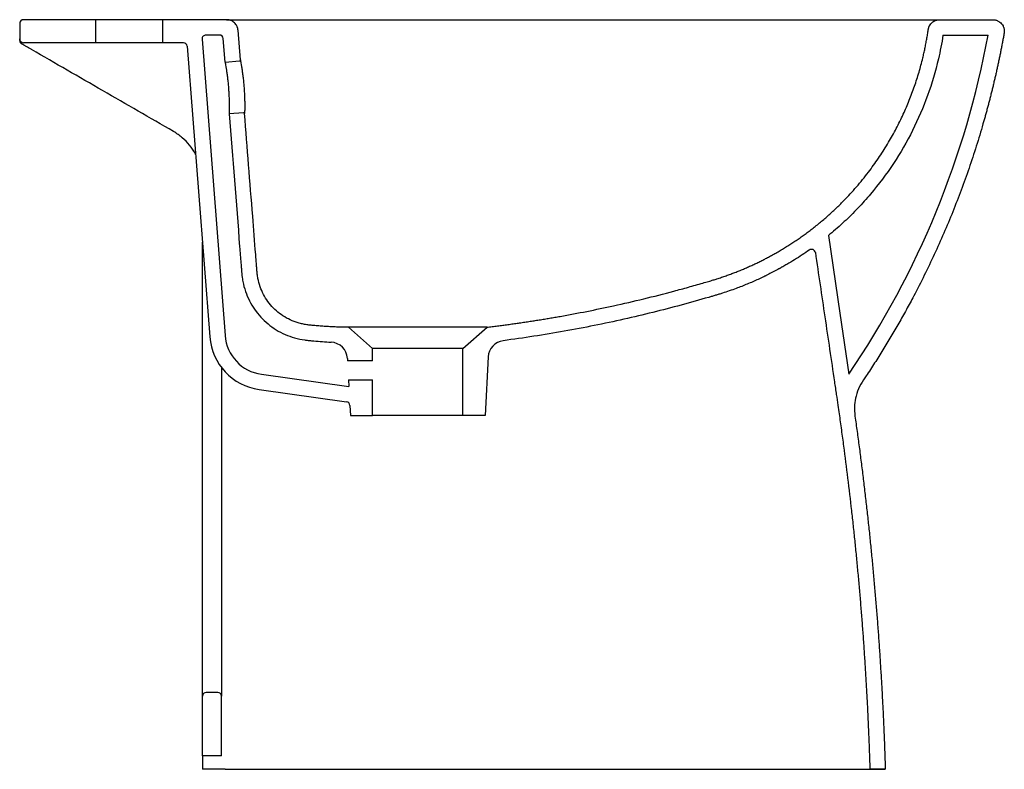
# Model space of a CAD drawing. Header units: millimetres. Extents: x 5032.875 to 5033.387, y 2421.511 to 2421.901.
import ezdxf

# ---------------------------------------------------------------- set-up
doc = ezdxf.new("R2010")
doc.units = ezdxf.units.MM
doc.layers.add('SANINDUSA', color=3, linetype='Continuous')

msp = doc.modelspace()

# ---------------------------------------------------------------- linework, layer by layer
at = {"layer": 'SANINDUSA'}
for p, q in [((5032.874573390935, 2421.898582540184), (5032.874573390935, 2421.890582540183)), ((5032.914073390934, 2421.900582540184), (5032.876573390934, 2421.900582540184)), ((5032.914073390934, 2421.900582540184), (5032.914073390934, 2421.888582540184)), ((5032.949073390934, 2421.900582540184), (5032.914073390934, 2421.900582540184)), ((5032.949073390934, 2421.888582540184), (5032.949073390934, 2421.900582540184)), ((5032.982132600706, 2421.900582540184), (5032.949073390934, 2421.900582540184)), ((5032.982132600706, 2421.900582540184), (5033.353002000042, 2421.900582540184)), ((5033.352962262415, 2421.900582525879), (5033.380562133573, 2421.900582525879)), ((5032.989326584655, 2421.879647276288), (5032.988114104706, 2421.895053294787)), ((5032.874573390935, 2421.889737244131), (5032.874573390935, 2421.890582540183)), ((5032.914073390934, 2421.888582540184), (5032.876573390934, 2421.888582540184)), ((5032.949073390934, 2421.888582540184), (5032.914073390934, 2421.888582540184)), ((5032.959684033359, 2421.888582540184), (5032.949073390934, 2421.888582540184)), ((5032.969416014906, 2421.890428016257), (5032.981367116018, 2421.736207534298)), ((5032.978435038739, 2421.892582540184), (5032.971410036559, 2421.892582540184)), ((5032.981390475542, 2421.878521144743), (5032.980428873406, 2421.890739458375)), ((5033.354679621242, 2421.892582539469), (5033.378165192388, 2421.892582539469)), ((5032.880771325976, 2421.885004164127), (5032.880501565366, 2421.885159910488)), ((5032.961678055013, 2421.88673706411), (5032.973391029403, 2421.735589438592)), ((5032.981390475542, 2421.878521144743), (5032.988867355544, 2421.87910958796)), ((5032.990985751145, 2421.852192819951), (5032.983508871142, 2421.851604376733)), ((5033.058073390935, 2421.729471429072), (5033.045573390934, 2421.740582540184)), ((5033.105073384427, 2421.729471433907), (5033.117573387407, 2421.740582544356)), ((5033.105073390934, 2421.729471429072), (5033.058073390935, 2421.729471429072)), ((5033.058073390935, 2421.723166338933), (5033.058073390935, 2421.729471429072)), ((5033.105073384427, 2421.694582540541), (5033.105073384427, 2421.729471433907)), ((5032.969573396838, 2421.570579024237), (5032.969573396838, 2421.725000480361)), ((5033.045016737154, 2421.724285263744), (5033.045075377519, 2421.723166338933)), ((5033.118174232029, 2421.72512852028), (5033.11657338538, 2421.694582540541)), ((5033.058073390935, 2421.723166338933), (5033.045075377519, 2421.723166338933)), ((5033.00023954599, 2421.716121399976), (5033.04578001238, 2421.709721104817)), ((5033.314730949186, 2421.715221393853), (5033.31401929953, 2421.714212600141)), ((5032.979573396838, 2421.710628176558), (5032.979573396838, 2421.570579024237)), ((5033.045599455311, 2421.713166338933), (5033.04578001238, 2421.709721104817)), ((5033.045599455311, 2421.713166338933), (5033.058073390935, 2421.713166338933)), ((5033.058073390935, 2421.694582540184), (5033.058073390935, 2421.713166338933)), ((5032.999126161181, 2421.708199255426), (5033.044573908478, 2421.701811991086)), ((5033.046292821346, 2421.699936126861), (5033.046573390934, 2421.694582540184)), ((5033.046573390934, 2421.694582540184), (5033.058073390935, 2421.694582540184)), ((5033.105073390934, 2421.694582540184), (5033.058073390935, 2421.694582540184)), ((5033.11657338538, 2421.694582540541), (5033.105073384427, 2421.694582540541)), ((5032.969573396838, 2421.548579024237), (5032.969573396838, 2421.570579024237)), ((5032.979573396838, 2421.570579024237), (5032.979573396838, 2421.548579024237)), ((5032.977573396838, 2421.550579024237), (5032.971573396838, 2421.550579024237)), ((5032.969573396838, 2421.517582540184), (5032.969573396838, 2421.548579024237)), ((5032.979573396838, 2421.517582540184), (5032.979573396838, 2421.548579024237)), ((5032.969573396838, 2421.517582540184), (5032.969573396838, 2421.513582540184)), ((5032.979573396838, 2421.517582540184), (5032.969573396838, 2421.517582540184)), ((5032.969573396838, 2421.513582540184), (5032.969573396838, 2421.510582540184)), ((5032.980713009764, 2421.510582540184), (5032.969573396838, 2421.510582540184)), ((5033.316675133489, 2421.510582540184), (5033.324678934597, 2421.510582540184)), ((5033.324678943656, 2421.510582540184), (5033.316675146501, 2421.510582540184))]:
    msp.add_line(p, q, dxfattribs=at)
at = {"layer": 'SANINDUSA', "flags": 128}
msp.add_lwpolyline([(5033.295078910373, 2421.788258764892), (5033.301039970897, 2421.747885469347), (5033.305723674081, 2421.716163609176)], dxfattribs=at)
at = {"layer": 'SANINDUSA'}
for centre, radius, start, end in [((5032.876573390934, 2421.898582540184), 0.002000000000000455, 90, 180), ((5032.876573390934, 2421.890582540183), 0.002000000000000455, 180, 270), ((5032.876573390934, 2421.889737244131), 0.002000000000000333, 180, 239.9999999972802), ((5032.959684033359, 2421.886582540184), 0.001999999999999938, 4.431200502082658, 90), ((5032.971410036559, 2421.890582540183), 0.002000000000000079, 90, 184.4312005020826), ((5032.978435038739, 2421.890582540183), 0.001999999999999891, 4.499999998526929, 90), ((5033.286321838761, 2421.77910635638), 0.002000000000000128, 8.398971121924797, 125.0523823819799), ((5033.003301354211, 2421.737907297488), 0.03000000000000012, 184.4312005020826, 261.9999999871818), ((5033.003301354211, 2421.737907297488), 0.02200000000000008, 184.4312005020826, 261.9999999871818), ((5033.036029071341, 2421.723814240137), 0.008999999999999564, 3.000000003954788, 87.2390677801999), ((5033.127161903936, 2421.72465750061), 0.009000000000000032, 97.49435457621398, 176.9999999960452), ((5033.044295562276, 2421.699831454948), 0.00199999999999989, 3.000000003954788, 81.99999998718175), ((5032.971573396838, 2421.548579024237), 0.002000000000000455, 90, 180), ((5032.977573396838, 2421.548579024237), 0.002000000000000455, 0, 90)]:
    msp.add_arc(centre, radius, start, end, dxfattribs=at)
for points, knots in [([(5032.988114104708, 2421.895053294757), (5032.988106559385, 2421.895136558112), (5032.988091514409, 2421.895302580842), (5032.988056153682, 2421.895549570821), (5032.988011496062, 2421.895793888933), (5032.987956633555, 2421.896035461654), (5032.987891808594, 2421.89627430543), (5032.987816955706, 2421.89651041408), (5032.987732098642, 2421.896743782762), (5032.987637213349, 2421.896974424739), (5032.987411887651, 2421.897464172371), (5032.986981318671, 2421.898178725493), (5032.986228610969, 2421.899013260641), (5032.985337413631, 2421.899698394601), (5032.984531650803, 2421.900101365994), (5032.983897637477, 2421.900323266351), (5032.983465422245, 2421.900439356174), (5032.983026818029, 2421.900521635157), (5032.982581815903, 2421.900573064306), (5032.982282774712, 2421.900579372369), (5032.982132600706, 2421.900582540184)], [0, 0, 0, 0, 0.02802919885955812, 0.05588874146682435, 0.08362598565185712, 0.1112889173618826, 0.1389259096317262, 0.166585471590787, 0.1943159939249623, 0.2221654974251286, 0.2501813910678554, 0.3750663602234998, 0.5000192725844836, 0.6249042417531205, 0.7498571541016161, 0.8001348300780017, 0.8500065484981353, 0.8997531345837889, 0.9496575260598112, 1, 1, 1, 1]), ([(5033.347023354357, 2421.895436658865), (5033.347035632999, 2421.895515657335), (5033.347060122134, 2421.895673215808), (5033.347108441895, 2421.895906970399), (5033.347165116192, 2421.896137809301), (5033.347230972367, 2421.896365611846), (5033.347305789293, 2421.896590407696), (5033.34738962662, 2421.896812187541), (5033.347482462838, 2421.897030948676), (5033.347584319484, 2421.897246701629), (5033.347822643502, 2421.897704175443), (5033.348264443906, 2421.898368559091), (5033.349012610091, 2421.899140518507), (5033.349883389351, 2421.899771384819), (5033.350661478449, 2421.900141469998), (5033.351271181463, 2421.90034493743), (5033.351686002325, 2421.900451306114), (5033.352106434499, 2421.900526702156), (5033.352532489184, 2421.900573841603), (5033.352818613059, 2421.900579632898), (5033.352962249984, 2421.900582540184)], [0, 0, 0, 0, 0.02800865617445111, 0.05586185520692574, 0.08360297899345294, 0.1112759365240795, 0.1389249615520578, 0.1665944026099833, 0.1943285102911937, 0.222171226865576, 0.2501659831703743, 0.3750563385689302, 0.500017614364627, 0.6249079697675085, 0.7498692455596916, 0.800119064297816, 0.8499996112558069, 0.8997678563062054, 0.9496825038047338, 0.9999999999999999, 0.9999999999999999, 0.9999999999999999, 0.9999999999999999]), ([(5033.380562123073, 2421.900582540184), (5033.380635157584, 2421.900581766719), (5033.380781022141, 2421.900580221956), (5033.380999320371, 2421.900567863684), (5033.381216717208, 2421.900548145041), (5033.381433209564, 2421.900520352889), (5033.381648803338, 2421.900484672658), (5033.382005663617, 2421.90041219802), (5033.382497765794, 2421.900274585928), (5033.383106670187, 2421.900029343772), (5033.383685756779, 2421.899719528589), (5033.384406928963, 2421.899224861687), (5033.385201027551, 2421.898463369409), (5033.38581024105, 2421.897547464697), (5033.386169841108, 2421.896750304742), (5033.386372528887, 2421.896125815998), (5033.38650643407, 2421.89548297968), (5033.386562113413, 2421.894901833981), (5033.386564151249, 2421.894391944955), (5033.386536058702, 2421.893955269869), (5033.386490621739, 2421.893667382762), (5033.386467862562, 2421.893523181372)], [0, 0, 0, 0, 0.02090252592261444, 0.04174653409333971, 0.06255962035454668, 0.08336950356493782, 0.1042039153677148, 0.1250904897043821, 0.1875796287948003, 0.2501262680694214, 0.3126154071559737, 0.3751620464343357, 0.500010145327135, 0.6248582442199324, 0.6873473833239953, 0.7498940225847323, 0.8123831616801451, 0.8749298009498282, 0.9166185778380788, 0.9582346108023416, 1, 1, 1, 1]), ([(5033.265523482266, 2421.777926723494), (5033.265903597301, 2421.778136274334), (5033.266663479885, 2421.778555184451), (5033.267796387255, 2421.779194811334), (5033.2689235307, 2421.779842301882), (5033.270044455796, 2421.780498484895), (5033.271159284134, 2421.781163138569), (5033.272267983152, 2421.781836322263), (5033.273370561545, 2421.78251802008), (5033.274467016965, 2421.783208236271), (5033.275557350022, 2421.783906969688), (5033.276641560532, 2421.784614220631), (5033.277719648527, 2421.785329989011), (5033.278791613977, 2421.786054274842), (5033.279857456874, 2421.786787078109), (5033.280917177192, 2421.787528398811), (5033.28197077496, 2421.788278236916), (5033.283018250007, 2421.789036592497), (5033.284059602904, 2421.789803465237), (5033.285094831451, 2421.790578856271), (5033.286123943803, 2421.791362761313), (5033.288301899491, 2421.79304990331), (5033.291576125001, 2421.79570146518), (5033.295852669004, 2421.799422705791), (5033.299991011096, 2421.803290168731), (5033.304950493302, 2421.808266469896), (5033.310583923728, 2421.814491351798), (5033.316482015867, 2421.821868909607), (5033.321759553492, 2421.829311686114), (5033.326348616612, 2421.836606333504), (5033.330450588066, 2421.843970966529), (5033.334035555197, 2421.851264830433), (5033.337200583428, 2421.858608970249), (5033.33992562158, 2421.86590503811), (5033.34226710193, 2421.87325109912), (5033.343796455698, 2421.878980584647), (5033.344756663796, 2421.883093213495), (5033.345288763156, 2421.885546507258), (5033.345782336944, 2421.888007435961), (5033.346236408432, 2421.890476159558), (5033.34665453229, 2421.892952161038), (5033.346900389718, 2421.89460833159), (5033.347023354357, 2421.895436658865)], [0, 0, 0, 0, 0.008783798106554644, 0.01755956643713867, 0.02632786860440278, 0.03508926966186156, 0.0438443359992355, 0.05259363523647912, 0.06133773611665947, 0.07007720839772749, 0.07881262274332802, 0.08754455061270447, 0.0962735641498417, 0.105000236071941, 0.1137251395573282, 0.1224488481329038, 0.1311719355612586, 0.1398949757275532, 0.1486185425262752, 0.1573432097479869, 0.1660695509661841, 0.174798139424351, 0.2130955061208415, 0.2513123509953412, 0.2894966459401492, 0.3276964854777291, 0.3934648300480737, 0.4592831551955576, 0.5187255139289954, 0.5780155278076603, 0.6335969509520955, 0.6892478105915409, 0.742414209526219, 0.7953700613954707, 0.8467946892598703, 0.8983876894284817, 0.9153262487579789, 0.9322579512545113, 0.9491869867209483, 0.9661175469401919, 0.9830538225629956, 1, 1, 1, 1]), ([(5033.386467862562, 2421.893523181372), (5033.38633714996, 2421.89280008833), (5033.38607575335, 2421.891354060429), (5033.385670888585, 2421.889187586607), (5033.385256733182, 2421.887023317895), (5033.384832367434, 2421.884861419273), (5033.384398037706, 2421.882701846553), (5033.383953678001, 2421.880544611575), (5033.383499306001, 2421.87838971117), (5033.383034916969, 2421.876237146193), (5033.382560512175, 2421.874086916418), (5033.382076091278, 2421.871939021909), (5033.38158165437, 2421.869793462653), (5033.381077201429, 2421.867650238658), (5033.380562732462, 2421.865509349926), (5033.380038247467, 2421.863370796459), (5033.379503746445, 2421.86123457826), (5033.3789592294, 2421.859100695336), (5033.378404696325, 2421.856969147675), (5033.377840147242, 2421.854839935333), (5033.377265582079, 2421.852713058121), (5033.37668100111, 2421.850588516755), (5033.376086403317, 2421.848466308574), (5033.37457850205, 2421.843179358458), (5033.372040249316, 2421.834763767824), (5033.368256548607, 2421.823290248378), (5033.364179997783, 2421.811917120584), (5033.359812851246, 2421.800650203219), (5033.355159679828, 2421.78949908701), (5033.3502239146, 2421.778473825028), (5033.345007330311, 2421.767578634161), (5033.3407319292, 2421.759206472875), (5033.337574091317, 2421.753274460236), (5033.335646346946, 2421.749726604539), (5033.33368890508, 2421.746196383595), (5033.331701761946, 2421.74268379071), (5033.329684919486, 2421.739188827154), (5033.327638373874, 2421.735711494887), (5033.325562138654, 2421.732251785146), (5033.32345616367, 2421.728809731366), (5033.321320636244, 2421.725385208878), (5033.319154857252, 2421.721978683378), (5033.316961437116, 2421.718588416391), (5033.315474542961, 2421.716343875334), (5033.314730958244, 2421.715221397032)], [0, 0, 0, 0, 0.01138993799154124, 0.02277738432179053, 0.03416258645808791, 0.04554579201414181, 0.05692724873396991, 0.06830720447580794, 0.07968590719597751, 0.09106360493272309, 0.1024405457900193, 0.1138169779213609, 0.1251931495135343, 0.1365693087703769, 0.1479457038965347, 0.1593225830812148, 0.1707001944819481, 0.1820787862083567, 0.1934586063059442, 0.2048399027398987, 0.2162229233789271, 0.2276079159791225, 0.2389951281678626, 0.2503848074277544, 0.3128262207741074, 0.3752281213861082, 0.4376314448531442, 0.5000771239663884, 0.5625108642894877, 0.6249039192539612, 0.6872972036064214, 0.7497316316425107, 0.7706007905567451, 0.7914624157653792, 0.8123180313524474, 0.8331691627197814, 0.8540173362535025, 0.8748640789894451, 0.8957109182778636, 0.9165593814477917, 0.9374109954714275, 0.9582672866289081, 0.9791297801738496, 1, 1, 1, 1]), ([(5032.880501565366, 2421.885159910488), (5032.879649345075, 2421.885651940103), (5032.878806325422, 2421.886138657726), (5032.87776722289, 2421.886738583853), (5032.877560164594, 2421.886858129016), (5032.877147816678, 2421.887096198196), (5032.876941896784, 2421.887215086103), (5032.876335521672, 2421.887565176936), (5032.875944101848, 2421.887791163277), (5032.875573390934, 2421.888005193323)], [0, 0, 0, 0, 0.5000000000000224, 0.5000000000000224, 0.6250000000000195, 0.6250000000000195, 0.7500000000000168, 0.7500000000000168, 1, 1, 1, 1]), ([(5033.354679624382, 2421.892582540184), (5033.354035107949, 2421.888412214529), (5033.353237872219, 2421.88426568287), (5033.350783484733, 2421.873714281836), (5033.34890638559, 2421.867361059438), (5033.342170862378, 2421.848699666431), (5033.336189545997, 2421.836799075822), (5033.325264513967, 2421.820238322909), (5033.321296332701, 2421.81493347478), (5033.314897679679, 2421.807353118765), (5033.312690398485, 2421.80488915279), (5033.308134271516, 2421.800095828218), (5033.305785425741, 2421.797766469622), (5033.300953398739, 2421.793251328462), (5033.298470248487, 2421.791065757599), (5033.295643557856, 2421.788722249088), (5033.295361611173, 2421.788490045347), (5033.295078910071, 2421.788258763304)], [0.02261924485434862, 0.02261924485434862, 0.02261924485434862, 0.02261924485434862, 0.0625, 0.0625, 0.125, 0.125, 0.25, 0.25, 0.3125, 0.3125, 0.34375, 0.34375, 0.375, 0.375, 0.40625, 0.40625, 0.4097019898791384, 0.4097019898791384, 0.4097019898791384, 0.4097019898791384]), ([(5032.954573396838, 2421.842394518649), (5032.942302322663, 2421.849479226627), (5032.930015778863, 2421.856572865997), (5032.905414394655, 2421.870776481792), (5032.893099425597, 2421.877886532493), (5032.880771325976, 2421.885004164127)], [0, 0, 0, 0, 0.5, 0.5, 1, 1, 1, 1]), ([(5032.981390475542, 2421.878521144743), (5032.981390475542, 2421.878521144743), (5032.981406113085, 2421.878434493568), (5032.981451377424, 2421.878179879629), (5032.981470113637, 2421.878074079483), (5032.981514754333, 2421.877819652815), (5032.981540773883, 2421.877670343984), (5032.981627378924, 2421.877167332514), (5032.981696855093, 2421.876756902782), (5032.981815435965, 2421.876029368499), (5032.98185754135, 2421.875766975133), (5032.981945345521, 2421.875208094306), (5032.981990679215, 2421.874913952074), (5032.982129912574, 2421.873988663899), (5032.982227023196, 2421.873315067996), (5032.982375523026, 2421.872216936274), (5032.982425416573, 2421.871836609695), (5032.982523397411, 2421.871063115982), (5032.982620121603, 2421.870272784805), (5032.982713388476, 2421.869449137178), (5032.982804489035, 2421.868608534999), (5032.982849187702, 2421.868177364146), (5032.982977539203, 2421.866876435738), (5032.983055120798, 2421.866003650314), (5032.983159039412, 2421.864686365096), (5032.983191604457, 2421.864245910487), (5032.983252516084, 2421.863362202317), (5032.983280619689, 2421.862922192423), (5032.983357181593, 2421.861625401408), (5032.983398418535, 2421.860784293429), (5032.983447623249, 2421.859558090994), (5032.983461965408, 2421.859153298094), (5032.983486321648, 2421.85837124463), (5032.983496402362, 2421.857992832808), (5032.983521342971, 2421.856894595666), (5032.983530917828, 2421.856211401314), (5032.983540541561, 2421.854947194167), (5032.983540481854, 2421.854386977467), (5032.983537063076, 2421.853650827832), (5032.983535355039, 2421.853422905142), (5032.983531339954, 2421.853002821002), (5032.983529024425, 2421.852810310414), (5032.983522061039, 2421.852299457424), (5032.983517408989, 2421.852042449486), (5032.983510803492, 2421.851694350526), (5032.983508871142, 2421.851604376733), (5032.983508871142, 2421.851604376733)], [0, 0, 0, 0, 0.06250000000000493, 0.06250000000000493, 0.09375000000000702, 0.09375000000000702, 0.1250000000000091, 0.1250000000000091, 0.1875000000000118, 0.1875000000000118, 0.2187500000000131, 0.2187500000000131, 0.2500000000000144, 0.2500000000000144, 0.312500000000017, 0.312500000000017, 0.3437500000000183, 0.3437500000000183, 0.3750000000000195, 0.4062500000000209, 0.4062500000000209, 0.4375000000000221, 0.4375000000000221, 0.5000000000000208, 0.5000000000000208, 0.53125000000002, 0.53125000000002, 0.5625000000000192, 0.5625000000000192, 0.625000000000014, 0.625000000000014, 0.6562500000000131, 0.6562500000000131, 0.6875000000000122, 0.6875000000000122, 0.7500000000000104, 0.7500000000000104, 0.8125000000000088, 0.8125000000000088, 0.8437500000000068, 0.8437500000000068, 0.8750000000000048, 0.8750000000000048, 0.9375000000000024, 0.9375000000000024, 1, 1, 1, 1]), ([(5032.988867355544, 2421.87910958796), (5032.988894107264, 2421.879112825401), (5032.98894659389, 2421.879119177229), (5032.989021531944, 2421.879143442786), (5032.989090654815, 2421.879178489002), (5032.989153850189, 2421.879225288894), (5032.989236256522, 2421.87930911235), (5032.989322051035, 2421.879448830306), (5032.989325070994, 2421.879581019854), (5032.989326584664, 2421.879647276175)], [0, 0, 0, 0, 0.1029667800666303, 0.202019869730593, 0.2996892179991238, 0.3986109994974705, 0.5013250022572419, 0.7500530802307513, 1, 1, 1, 1]), ([(5032.989326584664, 2421.879647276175), (5032.989326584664, 2421.879647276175), (5032.989343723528, 2421.879557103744), (5032.989393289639, 2421.879292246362), (5032.989413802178, 2421.879182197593), (5032.989462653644, 2421.878917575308), (5032.989491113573, 2421.878762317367), (5032.98958575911, 2421.87823946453), (5032.989661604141, 2421.877813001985), (5032.989790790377, 2421.877057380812), (5032.989836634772, 2421.876784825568), (5032.989932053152, 2421.876204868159), (5032.989981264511, 2421.875899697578), (5032.990132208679, 2421.874939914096), (5032.990237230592, 2421.874241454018), (5032.990397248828, 2421.873103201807), (5032.990450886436, 2421.872709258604), (5032.990556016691, 2421.87190808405), (5032.990659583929, 2421.871089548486), (5032.990758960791, 2421.87023665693), (5032.990855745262, 2421.869366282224), (5032.990903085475, 2421.868919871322), (5032.991038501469, 2421.867573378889), (5032.991119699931, 2421.866669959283), (5032.991227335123, 2421.865306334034), (5032.99126085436, 2421.864850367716), (5032.99132309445, 2421.863935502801), (5032.991351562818, 2421.86347999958), (5032.991428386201, 2421.862137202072), (5032.991468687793, 2421.861265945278), (5032.991515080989, 2421.859995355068), (5032.991528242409, 2421.859575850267), (5032.991549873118, 2421.858765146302), (5032.991558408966, 2421.858372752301), (5032.991578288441, 2421.857233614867), (5032.991583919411, 2421.856524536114), (5032.991585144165, 2421.855211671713), (5032.991580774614, 2421.85462952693), (5032.991571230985, 2421.853864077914), (5032.991567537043, 2421.853626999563), (5032.99155974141, 2421.853189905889), (5032.991555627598, 2421.85298953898), (5032.991543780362, 2421.852457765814), (5032.991536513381, 2421.852190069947), (5032.9915288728, 2421.851918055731), (5032.991526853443, 2421.851849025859), (5032.991524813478, 2421.851779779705), (5032.991524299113, 2421.851762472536), (5032.99152378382, 2421.851745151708), (5032.99152365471, 2421.851740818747), (5032.991523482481, 2421.851735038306), (5032.99152343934, 2421.851733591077), (5032.991523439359, 2421.851733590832)], [0, 0, 0, 0, 0.06250000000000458, 0.06250000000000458, 0.09375000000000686, 0.09375000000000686, 0.1250000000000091, 0.1250000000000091, 0.1875000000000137, 0.1875000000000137, 0.2187500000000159, 0.2187500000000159, 0.2500000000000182, 0.2500000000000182, 0.3125000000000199, 0.3125000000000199, 0.3437500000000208, 0.3437500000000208, 0.3750000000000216, 0.4062500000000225, 0.4062500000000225, 0.4375000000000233, 0.4375000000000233, 0.5000000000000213, 0.5000000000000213, 0.5312500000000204, 0.5312500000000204, 0.5625000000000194, 0.5625000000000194, 0.6250000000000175, 0.6250000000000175, 0.6562500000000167, 0.6562500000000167, 0.6875000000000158, 0.6875000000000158, 0.7500000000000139, 0.7500000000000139, 0.812500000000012, 0.812500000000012, 0.84375000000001, 0.84375000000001, 0.8750000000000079, 0.8750000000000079, 0.937500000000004, 0.937500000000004, 0.968750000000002, 0.968750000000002, 0.9843750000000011, 0.9843750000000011, 0.9921875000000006, 0.9921875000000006, 1, 1, 1, 1]), ([(5032.991523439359, 2421.851733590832), (5032.991520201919, 2421.851760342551), (5032.99151385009, 2421.851812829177), (5032.991489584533, 2421.851887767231), (5032.991454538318, 2421.851956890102), (5032.991407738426, 2421.852020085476), (5032.991323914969, 2421.85210249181), (5032.991184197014, 2421.852188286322), (5032.991052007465, 2421.85219130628), (5032.990985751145, 2421.852192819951)], [0, 0, 0, 0, 0.1029667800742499, 0.202019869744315, 0.2996892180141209, 0.3986109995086, 0.5013250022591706, 0.7500530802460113, 1, 1, 1, 1]), ([(5032.983508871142, 2421.851604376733), (5032.985322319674, 2421.828562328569), (5032.987135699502, 2421.805520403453), (5032.989175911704, 2421.779597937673), (5032.98940270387, 2421.77671673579), (5032.989657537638, 2421.773477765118), (5032.989685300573, 2421.773123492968), (5032.989740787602, 2421.772408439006), (5032.989768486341, 2421.7720492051), (5032.989852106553, 2421.77096656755), (5032.9899085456, 2421.770238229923), (5032.989982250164, 2421.769320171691), (5032.989997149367, 2421.769136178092), (5032.990027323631, 2421.768767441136), (5032.990042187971, 2421.768585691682), (5032.990067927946, 2421.768284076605), (5032.990077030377, 2421.76817977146), (5032.990096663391, 2421.767963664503), (5032.990107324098, 2421.767850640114), (5032.990141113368, 2421.767509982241), (5032.990263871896, 2421.766377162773), (5032.990436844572, 2421.765258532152), (5032.991283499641, 2421.760837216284), (5032.992456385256, 2421.757472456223), (5032.99562928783, 2421.751254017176), (5032.997628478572, 2421.748399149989), (5033.001131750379, 2421.744597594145), (5033.002383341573, 2421.743410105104), (5033.005046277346, 2421.741207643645), (5033.006455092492, 2421.740195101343), (5033.010887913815, 2421.737450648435), (5033.014119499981, 2421.736011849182), (5033.019264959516, 2421.73455341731), (5033.021029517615, 2421.734183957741), (5033.023057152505, 2421.733909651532), (5033.023287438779, 2421.73388076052), (5033.023715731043, 2421.73383013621), (5033.02391563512, 2421.733807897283), (5033.024475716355, 2421.733746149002), (5033.025596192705, 2421.733625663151), (5033.029708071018, 2421.733217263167), (5033.033456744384, 2421.732948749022), (5033.03646258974, 2421.732803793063)], [0, 0, 0, 0, 0.4999999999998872, 0.4999999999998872, 0.5624999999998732, 0.5624999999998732, 0.5703124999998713, 0.5703124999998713, 0.5781249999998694, 0.5781249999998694, 0.5937499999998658, 0.5937499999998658, 0.5976562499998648, 0.5976562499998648, 0.6015624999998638, 0.6015624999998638, 0.6035156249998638, 0.6035156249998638, 0.6054687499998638, 0.6054687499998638, 0.6093749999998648, 0.6249999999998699, 0.6249999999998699, 0.6874999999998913, 0.6874999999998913, 0.7499999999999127, 0.7499999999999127, 0.7812499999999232, 0.7812499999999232, 0.8124999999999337, 0.8124999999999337, 0.8749999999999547, 0.8749999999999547, 0.9062499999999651, 0.9062499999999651, 0.9101562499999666, 0.9101562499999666, 0.9140624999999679, 0.9140624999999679, 0.9218749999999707, 0.9374999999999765, 1, 1, 1, 1]), ([(5033.045573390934, 2421.740582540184), (5033.045110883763, 2421.740583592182), (5033.044184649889, 2421.740585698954), (5033.042793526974, 2421.740602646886), (5033.041398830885, 2421.740629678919), (5033.040000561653, 2421.740667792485), (5033.038598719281, 2421.740716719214), (5033.03719330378, 2421.740776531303), (5033.035784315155, 2421.740847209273), (5033.034371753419, 2421.740928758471), (5033.032955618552, 2421.741021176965), (5033.03153591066, 2421.741124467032), (5033.03011262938, 2421.741238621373), (5033.02868577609, 2421.741363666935), (5033.027353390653, 2421.741490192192), (5033.026115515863, 2421.74161613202), (5033.02497460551, 2421.741738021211), (5033.023836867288, 2421.741869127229), (5033.022344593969, 2421.74210431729), (5033.020508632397, 2421.742498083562), (5033.017662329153, 2421.743337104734), (5033.014265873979, 2421.744764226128), (5033.010517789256, 2421.747034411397), (5033.007156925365, 2421.749806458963), (5033.00422917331, 2421.753025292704), (5033.001783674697, 2421.756641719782), (5032.999874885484, 2421.760606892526), (5032.99878185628, 2421.764145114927), (5032.998299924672, 2421.766710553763), (5032.998104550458, 2421.768209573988), (5032.998008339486, 2421.769312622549), (5032.997916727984, 2421.770455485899), (5032.997796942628, 2421.771981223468), (5032.997675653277, 2421.773565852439), (5032.997495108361, 2421.77585450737), (5032.99685637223, 2421.783977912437), (5032.994846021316, 2421.80950997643), (5032.992925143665, 2421.833920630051), (5032.991523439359, 2421.851733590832)], [0, 0, 0, 0, 0.009557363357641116, 0.01913992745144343, 0.02874827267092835, 0.03838297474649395, 0.04804460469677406, 0.05773372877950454, 0.0674509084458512, 0.07719670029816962, 0.08697165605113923, 0.09677632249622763, 0.1066112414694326, 0.1164769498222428, 0.1263739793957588, 0.1342677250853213, 0.1421884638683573, 0.1500849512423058, 0.1579303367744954, 0.173398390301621, 0.1888468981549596, 0.2192022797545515, 0.2492274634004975, 0.2790846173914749, 0.3089157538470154, 0.338837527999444, 0.3689825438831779, 0.399532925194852, 0.4150467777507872, 0.4228782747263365, 0.4307620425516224, 0.4379237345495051, 0.4465712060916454, 0.4623870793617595, 0.4707648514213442, 0.494011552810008, 0.6307697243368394, 1, 1, 1, 1]), ([(5032.966041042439, 2421.830435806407), (5032.965953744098, 2421.83063337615), (5032.965167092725, 2421.832413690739), (5032.962889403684, 2421.835435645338), (5032.959211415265, 2421.839389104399), (5032.956136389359, 2421.841381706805), (5032.954573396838, 2421.842394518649)], [0, 0, 0, 0, 0.03874048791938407, 0.3490932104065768, 0.6691532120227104, 1, 1, 1, 1]), ([(5032.969573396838, 2421.728463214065), (5032.969573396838, 2421.731872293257), (5032.969573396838, 2421.738703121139), (5032.969573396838, 2421.749198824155), (5032.969573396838, 2421.759906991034), (5032.969573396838, 2421.770832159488), (5032.969573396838, 2421.7791702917), (5032.969573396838, 2421.783885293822), (5032.969573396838, 2421.784853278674)], [0, 0, 0, 0, 0.1886128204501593, 0.3779266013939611, 0.5672404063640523, 0.7588679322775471, 0.9504958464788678, 0.9999999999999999, 0.9999999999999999, 0.9999999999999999, 0.9999999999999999]), ([(5033.285173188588, 2421.780743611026), (5033.282724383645, 2421.779025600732), (5033.280176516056, 2421.777336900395), (5033.276221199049, 2421.774871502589), (5033.274880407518, 2421.774060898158), (5033.27283733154, 2421.772864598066), (5033.2718078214, 2421.772271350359), (5033.270593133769, 2421.771588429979), (5033.269982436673, 2421.771249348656), (5033.269676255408, 2421.771080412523), (5033.269522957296, 2421.770996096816), (5033.269457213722, 2421.770959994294), (5033.269413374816, 2421.770935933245), (5033.269390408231, 2421.770923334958), (5033.269369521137, 2421.770911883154)], [0, 0, 0, 0, 0.4999999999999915, 0.4999999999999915, 0.7499999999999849, 0.7499999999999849, 0.8749999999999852, 0.9374999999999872, 0.9687499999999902, 0.9843749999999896, 0.9921874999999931, 0.9960937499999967, 0.9960937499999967, 1, 1, 1, 1]), ([(5033.244301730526, 2421.768239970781), (5033.244672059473, 2421.768378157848), (5033.245412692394, 2421.768654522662), (5033.246519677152, 2421.769079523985), (5033.247623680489, 2421.769512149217), (5033.248724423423, 2421.769953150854), (5033.249821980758, 2421.770402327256), (5033.2509163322, 2421.770859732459), (5033.25200748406, 2421.771325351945), (5033.253439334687, 2421.77194897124), (5033.25520632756, 2421.772741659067), (5033.257300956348, 2421.77371808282), (5033.259380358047, 2421.774724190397), (5033.261444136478, 2421.775760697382), (5033.263493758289, 2421.776824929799), (5033.264846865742, 2421.777559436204), (5033.265523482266, 2421.777926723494)], [0, 0, 0, 0, 0.05078681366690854, 0.101570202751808, 0.1523529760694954, 0.2031379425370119, 0.2539279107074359, 0.3047256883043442, 0.355534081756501, 0.4063558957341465, 0.5053895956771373, 0.6043583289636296, 0.7032828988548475, 0.8021841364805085, 0.9010828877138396, 1, 1, 1, 1]), ([(5033.288300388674, 2421.779398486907), (5033.289947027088, 2421.76824705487), (5033.293253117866, 2421.745857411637), (5033.29688795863, 2421.721228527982), (5033.299152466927, 2421.705903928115), (5033.299974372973, 2421.700318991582), (5033.300860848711, 2421.694186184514), (5033.301851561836, 2421.687111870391), (5033.303358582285, 2421.675956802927), (5033.305135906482, 2421.662001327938), (5033.306753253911, 2421.648194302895), (5033.307943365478, 2421.637337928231), (5033.308771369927, 2421.629438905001), (5033.309561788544, 2421.62153678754), (5033.310314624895, 2421.613631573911), (5033.311029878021, 2421.60572326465), (5033.311707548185, 2421.597811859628), (5033.31234763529, 2421.589897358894), (5033.312950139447, 2421.581979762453), (5033.31351506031, 2421.574059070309), (5033.314042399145, 2421.566135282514), (5033.314532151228, 2421.558208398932), (5033.314984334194, 2421.550278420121), (5033.315398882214, 2421.54234534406), (5033.315776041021, 2421.53440917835), (5033.316114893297, 2421.526469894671), (5033.316418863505, 2421.518527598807), (5033.316589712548, 2421.513231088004), (5033.316675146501, 2421.510582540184)], [0, 0, 0, 0, 0.1250125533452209, 0.2509979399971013, 0.2760977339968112, 0.2968108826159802, 0.3136030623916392, 0.3448185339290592, 0.3760315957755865, 0.4384383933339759, 0.500834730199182, 0.5301983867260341, 0.5595586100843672, 0.5889160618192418, 0.6182714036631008, 0.6476252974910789, 0.6769784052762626, 0.7063313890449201, 0.735684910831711, 0.7650396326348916, 0.7943962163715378, 0.82375532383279, 0.8531176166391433, 0.882483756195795, 0.9118544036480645, 0.9412302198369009, 0.9706118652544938, 1, 1, 1, 1]), ([(5033.269369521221, 2421.7709118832), (5033.267626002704, 2421.769955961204), (5033.265851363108, 2421.769023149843), (5033.263596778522, 2421.76789066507), (5033.263140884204, 2421.767664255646), (5033.262562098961, 2421.767381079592), (5033.26244589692, 2421.767324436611), (5033.262212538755, 2421.767211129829), (5033.262116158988, 2421.767164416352), (5033.262033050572, 2421.767123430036), (5033.262008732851, 2421.767111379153), (5033.261943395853, 2421.767079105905), (5033.261910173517, 2421.76706275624), (5033.261812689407, 2421.767014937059), (5033.261748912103, 2421.766983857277), (5033.261561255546, 2421.766892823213), (5033.261440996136, 2421.766835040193), (5033.260410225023, 2421.766341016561), (5033.259487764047, 2421.765908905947), (5033.256700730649, 2421.764634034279), (5033.254816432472, 2421.763812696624), (5033.250990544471, 2421.762229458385), (5033.249049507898, 2421.761467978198), (5033.247082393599, 2421.760738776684)], [0, 0, 0, 0, 0.2500000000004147, 0.2500000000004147, 0.312500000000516, 0.312500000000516, 0.3281250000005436, 0.3281250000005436, 0.3437500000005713, 0.3437500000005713, 0.3476562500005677, 0.3476562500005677, 0.3515625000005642, 0.3515625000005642, 0.3593750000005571, 0.3593750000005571, 0.3750000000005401, 0.3750000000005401, 0.5000000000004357, 0.5000000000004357, 0.7500000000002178, 0.7500000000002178, 1, 1, 1, 1]), ([(5033.117573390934, 2421.740582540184), (5033.118479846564, 2421.74069299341), (5033.120292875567, 2421.74091391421), (5033.123010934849, 2421.741258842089), (5033.125728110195, 2421.741613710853), (5033.128444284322, 2421.741979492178), (5033.131159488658, 2421.742355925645), (5033.133873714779, 2421.742743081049), (5033.13658696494, 2421.743140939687), (5033.139299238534, 2421.743549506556), (5033.142010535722, 2421.743968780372), (5033.144720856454, 2421.744398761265), (5033.147430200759, 2421.744839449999), (5033.150138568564, 2421.745290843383), (5033.15284596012, 2421.745752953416), (5033.159312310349, 2421.746882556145), (5033.169521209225, 2421.748794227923), (5033.1840377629, 2421.751819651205), (5033.199123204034, 2421.755308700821), (5033.212054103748, 2421.758615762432), (5033.222279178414, 2421.761413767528), (5033.228281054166, 2421.76312633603), (5033.232582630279, 2421.764386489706), (5033.235035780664, 2421.765118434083), (5033.237302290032, 2421.765820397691), (5033.239555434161, 2421.766558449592), (5033.241938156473, 2421.767375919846), (5033.243514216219, 2421.767952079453), (5033.244301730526, 2421.768239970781)], [0, 0, 0, 0, 0.02108554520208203, 0.04217382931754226, 0.06326517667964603, 0.08435991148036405, 0.1054583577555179, 0.126560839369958, 0.1476676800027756, 0.1687792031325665, 0.1898957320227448, 0.2110175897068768, 0.232145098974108, 0.2532785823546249, 0.2744183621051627, 0.2955647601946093, 0.404852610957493, 0.5142278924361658, 0.6379430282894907, 0.7623502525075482, 0.8223933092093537, 0.8827242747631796, 0.9064664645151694, 0.9258942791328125, 0.9418365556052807, 0.9612528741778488, 0.9806391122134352, 1, 1, 1, 1]), ([(5033.247082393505, 2421.760738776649), (5033.24475923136, 2421.759877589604), (5033.24239920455, 2421.759061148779), (5033.239404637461, 2421.758099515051), (5033.238803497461, 2421.757910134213), (5033.23759680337, 2421.757537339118), (5033.23699581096, 2421.757355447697), (5033.235805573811, 2421.756999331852), (5033.235217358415, 2421.756825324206), (5033.234042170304, 2421.756478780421), (5033.228744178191, 2421.754923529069), (5033.218574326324, 2421.752058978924), (5033.208750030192, 2421.749509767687), (5033.198809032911, 2421.747046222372), (5033.193779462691, 2421.745857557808), (5033.178542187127, 2421.742436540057), (5033.168183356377, 2421.740347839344), (5033.147218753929, 2421.736619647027), (5033.136617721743, 2421.734978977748), (5033.125988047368, 2421.733580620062)], [0, 0, 0, 0, 0.06250000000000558, 0.06250000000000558, 0.07812500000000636, 0.07812500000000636, 0.09375000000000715, 0.09375000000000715, 0.1093750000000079, 0.1093750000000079, 0.1250000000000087, 0.2500000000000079, 0.375000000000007, 0.375000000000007, 0.5000000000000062, 0.5000000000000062, 0.7500000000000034, 0.7500000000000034, 1, 1, 1, 1]), ([(5033.117573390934, 2421.740582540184), (5033.117573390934, 2421.740582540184), (5033.117529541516, 2421.740582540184), (5033.117328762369, 2421.740582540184), (5033.116980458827, 2421.740582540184), (5033.116634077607, 2421.740582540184), (5033.116190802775, 2421.740582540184), (5033.115630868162, 2421.740582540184), (5033.114486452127, 2421.740582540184), (5033.113076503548, 2421.740582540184), (5033.112028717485, 2421.740582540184), (5033.110580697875, 2421.740582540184), (5033.108607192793, 2421.740582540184), (5033.105246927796, 2421.740582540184), (5033.101484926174, 2421.740582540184), (5033.098690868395, 2421.740582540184), (5033.096904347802, 2421.740582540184), (5033.096292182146, 2421.740582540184), (5033.095369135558, 2421.740582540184), (5033.094432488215, 2421.740582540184), (5033.093469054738, 2421.740582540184), (5033.09246564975, 2421.740582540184), (5033.091051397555, 2421.740582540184), (5033.089878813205, 2421.740582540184), (5033.088758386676, 2421.740582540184), (5033.088321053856, 2421.740582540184), (5033.087558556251, 2421.740582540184), (5033.086567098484, 2421.740582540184), (5033.08540974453, 2421.740582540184), (5033.084359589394, 2421.740582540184), (5033.083629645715, 2421.740582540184), (5033.082966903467, 2421.740582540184), (5033.082252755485, 2421.740582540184), (5033.081788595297, 2421.740582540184), (5033.080961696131, 2421.740582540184), (5033.079855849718, 2421.740582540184), (5033.078356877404, 2421.740582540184), (5033.076943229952, 2421.740582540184), (5033.075565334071, 2421.740582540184), (5033.07418386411, 2421.740582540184), (5033.072761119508, 2421.740582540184), (5033.07123212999, 2421.740582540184), (5033.070079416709, 2421.740582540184), (5033.067861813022, 2421.740582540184), (5033.064783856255, 2421.740582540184), (5033.058870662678, 2421.740582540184), (5033.053589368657, 2421.740582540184), (5033.049556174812, 2421.740582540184), (5033.047288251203, 2421.740582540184), (5033.045887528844, 2421.740582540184), (5033.045573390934, 2421.740582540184), (5033.045573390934, 2421.740582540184)], [0, 0, 0, 0, 0.02980220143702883, 0.05960440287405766, 0.08940660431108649, 0.1192088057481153, 0.1192088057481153, 0.1524218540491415, 0.1856349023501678, 0.218847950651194, 0.2520609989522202, 0.2520609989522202, 0.3091294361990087, 0.3661978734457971, 0.4232663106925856, 0.4803347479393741, 0.4803347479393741, 0.4921647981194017, 0.5039948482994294, 0.515824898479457, 0.5276549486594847, 0.5394849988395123, 0.5513150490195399, 0.5749751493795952, 0.5749751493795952, 0.5800838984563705, 0.5851926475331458, 0.5903013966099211, 0.5954101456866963, 0.6005188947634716, 0.6030732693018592, 0.6056276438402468, 0.6107363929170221, 0.6158451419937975, 0.6158451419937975, 0.6303662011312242, 0.6448872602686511, 0.6594083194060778, 0.6739293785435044, 0.6884504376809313, 0.702971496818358, 0.7174925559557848, 0.7320136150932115, 0.7320136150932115, 0.7655119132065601, 0.7990102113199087, 0.8660068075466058, 0.8995051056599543, 0.9330034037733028, 0.9665017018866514, 1, 1, 1, 1]), ([(5032.979588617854, 2421.719787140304), (5032.979586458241, 2421.719156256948), (5032.979576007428, 2421.716103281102), (5032.979574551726, 2421.713050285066), (5032.979573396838, 2421.710628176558)], [0, 0, 0, 0, 0.2066453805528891, 1, 1, 1, 1]), ([(5033.31401929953, 2421.714212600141), (5033.313061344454, 2421.712767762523), (5033.311107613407, 2421.709821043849), (5033.309424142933, 2421.705036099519), (5033.308618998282, 2421.700261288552), (5033.308615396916, 2421.696737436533), (5033.308863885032, 2421.694747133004), (5033.308921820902, 2421.694283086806)], [0, 0, 0, 0, 0.2460236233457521, 0.5017604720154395, 0.7145140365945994, 0.9334379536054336, 1, 1, 1, 1]), ([(5033.308921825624, 2421.694283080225), (5033.309108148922, 2421.692958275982), (5033.309480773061, 2421.690308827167), (5033.31002767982, 2421.686333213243), (5033.310565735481, 2421.68235685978), (5033.311094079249, 2421.678379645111), (5033.311612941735, 2421.674401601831), (5033.312122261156, 2421.670422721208), (5033.312622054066, 2421.666443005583), (5033.313112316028, 2421.662462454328), (5033.313593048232, 2421.658481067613), (5033.314064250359, 2421.654498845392), (5033.314525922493, 2421.650515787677), (5033.314978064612, 2421.646531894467), (5033.315420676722, 2421.642547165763), (5033.315853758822, 2421.638561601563), (5033.316277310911, 2421.63457520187), (5033.31669133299, 2421.630587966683), (5033.317095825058, 2421.626599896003), (5033.317490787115, 2421.622610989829), (5033.317876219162, 2421.618621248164), (5033.318252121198, 2421.614630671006), (5033.318618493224, 2421.610639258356), (5033.318975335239, 2421.606647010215), (5033.319322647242, 2421.602653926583), (5033.319660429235, 2421.59866000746), (5033.319988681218, 2421.594665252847), (5033.320307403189, 2421.590669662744), (5033.32061659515, 2421.586673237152), (5033.320916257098, 2421.582675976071), (5033.321206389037, 2421.578677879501), (5033.321486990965, 2421.574678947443), (5033.321758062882, 2421.570679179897), (5033.322019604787, 2421.566678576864), (5033.322271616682, 2421.562677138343), (5033.322514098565, 2421.558674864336), (5033.322747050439, 2421.554671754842), (5033.322970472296, 2421.550667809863), (5033.323184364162, 2421.546663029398), (5033.323388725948, 2421.542657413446), (5033.323583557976, 2421.538650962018), (5033.323768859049, 2421.534643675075), (5033.32394463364, 2421.530635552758), (5033.324110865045, 2421.526626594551), (5033.324267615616, 2421.522616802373), (5033.324414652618, 2421.51860616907), (5033.324552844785, 2421.514594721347), (5033.324636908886, 2421.511919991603), (5033.324678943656, 2421.510582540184)], [0, 0, 0, 0, 0.02175734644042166, 0.04351207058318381, 0.0652642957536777, 0.08701414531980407, 0.1087617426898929, 0.1305072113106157, 0.1522506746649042, 0.1739922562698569, 0.1957320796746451, 0.2174702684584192, 0.2392069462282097, 0.260942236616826, 0.2826762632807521, 0.304409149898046, 0.326141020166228, 0.3478719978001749, 0.369602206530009, 0.3913317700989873, 0.4130608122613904, 0.4347894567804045, 0.4565178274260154, 0.4782460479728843, 0.4999742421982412, 0.5217025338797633, 0.5434310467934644, 0.5651599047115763, 0.5868892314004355, 0.6086191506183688, 0.6303497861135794, 0.6520812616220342, 0.6738137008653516, 0.6955472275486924, 0.7172819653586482, 0.7390180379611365, 0.7607555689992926, 0.782494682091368, 0.8042355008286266, 0.8259781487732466, 0.8477227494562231, 0.8694694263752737, 0.891218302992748, 0.9129695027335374, 0.9347231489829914, 0.9564793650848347, 0.9782382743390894, 1, 1, 1, 1]), ([(5032.981369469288, 2421.510582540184), (5033.013848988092, 2421.510582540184), (5033.046329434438, 2421.510582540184), (5033.095051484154, 2421.510582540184), (5033.111292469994, 2421.510582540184), (5033.131593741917, 2421.510582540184), (5033.135653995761, 2421.510582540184), (5033.141744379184, 2421.510582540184), (5033.14377450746, 2421.510582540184), (5033.146819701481, 2421.510582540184), (5033.147834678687, 2421.510582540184), (5033.149865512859, 2421.510582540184), (5033.150881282, 2421.510582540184), (5033.15596189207, 2421.510582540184), (5033.160029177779, 2421.510582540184), (5033.168159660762, 2421.510582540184), (5033.172224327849, 2421.510582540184), (5033.184416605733, 2421.510582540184), (5033.192542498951, 2421.510582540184), (5033.204727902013, 2421.510582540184), (5033.208789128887, 2421.510582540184), (5033.213864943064, 2421.510582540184), (5033.214880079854, 2421.510582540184), (5033.216909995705, 2421.510582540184), (5033.217924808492, 2421.510582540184), (5033.220968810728, 2421.510582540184), (5033.222997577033, 2421.510582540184), (5033.226039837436, 2421.510582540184), (5033.227053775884, 2421.510582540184), (5033.229081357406, 2421.510582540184), (5033.23009657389, 2421.510582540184), (5033.233125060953, 2421.510582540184), (5033.235124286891, 2421.510582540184), (5033.241061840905, 2421.510582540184), (5033.244940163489, 2421.510582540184), (5033.252541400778, 2421.510582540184), (5033.256264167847, 2421.510582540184), (5033.260816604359, 2421.510582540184), (5033.261722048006, 2421.510582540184), (5033.263522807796, 2421.510582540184), (5033.264419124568, 2421.510582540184), (5033.267077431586, 2421.510582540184), (5033.268813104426, 2421.510582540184), (5033.273912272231, 2421.510582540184), (5033.277166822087, 2421.510582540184), (5033.283391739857, 2421.510582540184), (5033.286363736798, 2421.510582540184), (5033.289896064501, 2421.510582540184), (5033.29059329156, 2421.510582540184), (5033.291969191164, 2421.510582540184), (5033.292648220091, 2421.510582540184), (5033.29464466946, 2421.510582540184), (5033.297207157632, 2421.510582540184), (5033.299575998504, 2421.510582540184), (5033.301848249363, 2421.510582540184), (5033.302934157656, 2421.510582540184), (5033.306012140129, 2421.510582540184), (5033.30783646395, 2421.510582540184), (5033.309823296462, 2421.510582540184), (5033.310205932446, 2421.510582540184), (5033.310941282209, 2421.510582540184), (5033.311294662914, 2421.510582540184), (5033.312302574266, 2421.510582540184), (5033.312905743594, 2421.510582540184), (5033.314513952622, 2421.510582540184), (5033.315318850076, 2421.510582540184), (5033.316399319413, 2421.510582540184), (5033.316675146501, 2421.510582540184), (5033.316675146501, 2421.510582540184)], [0, 0, 0, 0, 0.24999999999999, 0.24999999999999, 0.374999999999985, 0.374999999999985, 0.4062499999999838, 0.4062499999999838, 0.4218749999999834, 0.4218749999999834, 0.4296874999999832, 0.4296874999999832, 0.4374999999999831, 0.4374999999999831, 0.4687499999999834, 0.4687499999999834, 0.4999999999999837, 0.4999999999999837, 0.5624999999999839, 0.5624999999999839, 0.5937499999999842, 0.5937499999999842, 0.6015624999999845, 0.6015624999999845, 0.6093749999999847, 0.6093749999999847, 0.6249999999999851, 0.6249999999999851, 0.6328124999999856, 0.6328124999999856, 0.640624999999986, 0.640624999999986, 0.6562499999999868, 0.6562499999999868, 0.6874999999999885, 0.6874999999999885, 0.7187499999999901, 0.7187499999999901, 0.7265624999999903, 0.7265624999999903, 0.7343749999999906, 0.7343749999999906, 0.7499999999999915, 0.7499999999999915, 0.7812499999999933, 0.7812499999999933, 0.8124999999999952, 0.8124999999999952, 0.8203124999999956, 0.8203124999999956, 0.8281249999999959, 0.8281249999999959, 0.8437499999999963, 0.8593749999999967, 0.8593749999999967, 0.874999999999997, 0.874999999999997, 0.9062499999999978, 0.9062499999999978, 0.914062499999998, 0.914062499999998, 0.9218749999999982, 0.9218749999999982, 0.9374999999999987, 0.9374999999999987, 0.9687499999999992, 0.9687499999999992, 1, 1, 1, 1])]:
    msp.add_open_spline(points, degree=3, knots=knots, dxfattribs=at)
for points in [[(5033.3057236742, 2421.716163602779), (5033.341826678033, 2421.769320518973), (5033.3664951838, 2421.829400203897), (5033.378165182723, 2421.892582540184)], [(5032.969573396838, 2421.725000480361), (5032.969573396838, 2421.726150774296), (5032.969573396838, 2421.727305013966), (5032.969573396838, 2421.728463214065)], [(5032.981369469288, 2421.510582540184), (5032.981140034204, 2421.510582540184), (5032.980921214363, 2421.510582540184), (5032.980713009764, 2421.510582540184)]]:
    msp.add_open_spline(points, degree=3, dxfattribs=at)

doc.saveas('drawing.dxf')
